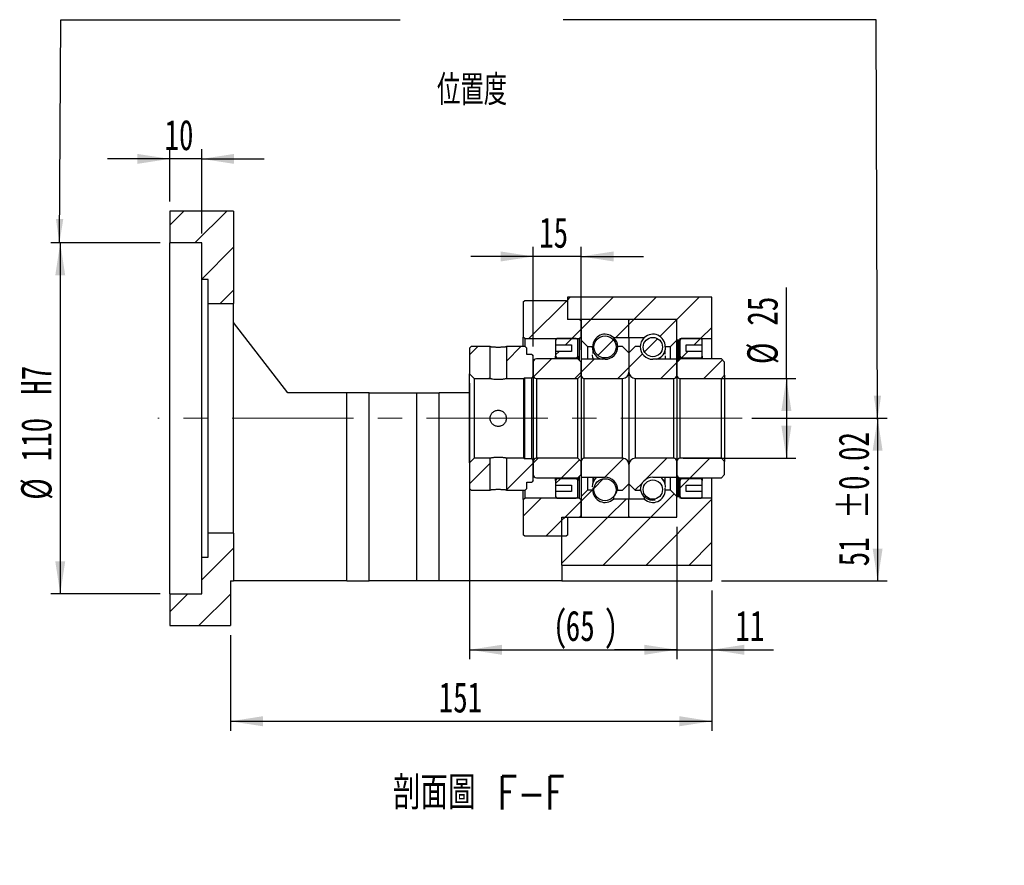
# Model space of a CAD drawing. Header units: millimetres. Extents: x 26 to 284, y 9 to 193.
# Tile 4 of 5: x 181 to 284, y 9 to 97. Entities that reach past the tile are written whole.
import ezdxf

# ---------------------------------------------------------------- set-up
doc = ezdxf.new("R2010")
doc.units = ezdxf.units.MM
doc.linetypes.add('CENTERX2', pattern=[20.32, 12.7, -2.54, 2.54, -2.54])
doc.layers.add('圖層0', color=7, linetype='Continuous')
doc.styles.add('SLDTEXTSTYLE0', font='TXT', dxfattribs={"width": 0.7})
doc.styles.add('SLDTEXTSTYLE1', font='TXT', dxfattribs={"width": 0.7, "bigfont": 'bigfont'})
doc.styles.add('SLDTEXTSTYLE4', font='TXT', dxfattribs={"width": 0.75, "bigfont": 'bigfont'})
doc.dimstyles.new('SLDDIMSTYLE3', dxfattribs={"dimtxt": 3.389974, "dimasz": 2.5, "dimexe": 0, "dimexo": 0.0625, "dimgap": 0.847493, "dimtad": 1, "dimlfac": 3, "dimrnd": 1e-09, "dimzin": 12, "dimdsep": 46, "dimtxsty": 'SLDTEXTSTYLE0', "dimsah": 1, "dimcen": 0.09, "dimadec": 0, "dimazin": 3, "dimtfac": 1, "dimtofl": 0, "dimtmove": 0, "dimatfit": 3, "dimfxl": 1, "dimfrac": 2, "dimtolj": 1, "dimtzin": 12, "dimarcsym": 0})
doc.dimstyles.new('SLDDIMSTYLE6', dxfattribs={"dimtxt": 3.389974, "dimasz": 2.5, "dimexe": 0, "dimexo": 0.0625, "dimgap": 0.847493, "dimtad": 1, "dimlfac": 3, "dimrnd": 1e-09, "dimzin": 12, "dimdsep": 46, "dimtxsty": 'SLDTEXTSTYLE0', "dimsah": 1, "dimcen": 0.09, "dimadec": 0, "dimazin": 3, "dimtfac": 1, "dimtmove": 0, "dimatfit": 0, "dimfxl": 1, "dimfrac": 2, "dimtolj": 1, "dimtzin": 12, "dimarcsym": 0})
doc.dimstyles.new('SLDDIMSTYLE7', dxfattribs={"dimtxt": 3.389974, "dimasz": 2.5, "dimexe": 0, "dimexo": 0.0625, "dimgap": 0.847493, "dimtad": 1, "dimlfac": 3, "dimrnd": 1e-09, "dimzin": 12, "dimdsep": 46, "dimtxsty": 'SLDTEXTSTYLE0', "dimsah": 1, "dimcen": 0.09, "dimadec": 0, "dimazin": 3, "dimtfac": 1, "dimtofl": 0, "dimtmove": 0, "dimatfit": 3, "dimfxl": 1, "dimfrac": 2, "dimtolj": 1, "dimarcsym": 0})
doc.dimstyles.new('SLDDIMSTYLE8', dxfattribs={"dimtxt": 3.389974, "dimasz": 2.5, "dimexe": 0, "dimexo": 0.0625, "dimgap": 0.847493, "dimtad": 1, "dimlfac": 3, "dimrnd": 1e-09, "dimzin": 12, "dimdsep": 46, "dimtxsty": 'SLDTEXTSTYLE0', "dimsah": 1, "dimcen": 0.09, "dimadec": 0, "dimazin": 3, "dimtol": 1, "dimtp": 0.02, "dimtm": 0.02, "dimtfac": 1, "dimtofl": 0, "dimtmove": 0, "dimatfit": 3, "dimfxl": 1, "dimfrac": 2, "dimtolj": 1, "dimarcsym": 0})

# ---------------------------------------------------------------- blocks, each defined once
blk = doc.blocks.new('_D_12')
at = {"layer": '圖層0', "color": 7}
for p, q in [((197.04, 78.29), (197.04, 83.74)), ((200.38, 74.95), (200.38, 83.74)), ((197.04, 82.74), (190.52, 82.74)), ((200.38, 82.74), (197.04, 82.74)), ((200.38, 82.74), (206.9, 82.74))]:
    blk.add_line(p, q, dxfattribs=at)
for points in [[(197.04, 82.74), (193.65, 83.26), (193.65, 82.22)], [(200.38, 82.74), (203.77, 82.22), (203.77, 83.26)]]:
    blk.add_solid(points, dxfattribs=at)
at = {"layer": '圖層0', "color": 7, "insert": (196.49, 86.83), "char_height": 3.175, "attachment_point": 1, "style": 'SLDTEXTSTYLE0'}
blk.add_mtext('10', dxfattribs=at)
blk = doc.blocks.new('_D_13')
at = {"layer": '圖層0', "color": 7}
for p, q in [((196.04, 73.95), (184.59, 73.95)), ((185.59, 73.95), (185.59, 37.29)), ((196.04, 37.29), (184.59, 37.29))]:
    blk.add_line(p, q, dxfattribs=at)
for points in [[(185.59, 73.95), (185.07, 70.56), (186.11, 70.56)], [(185.59, 37.29), (186.11, 40.68), (185.07, 40.68)]]:
    blk.add_solid(points, dxfattribs=at)
at = {"layer": '圖層0', "color": 7, "char_height": 3.175, "attachment_point": 1, "rotation": 90, "style": 'SLDTEXTSTYLE0'}
for s, insert in [('H7', (181.5, 58.09)), ('110', (181.5, 51.13)), ('%%c', (181.5, 47.11))]:
    blk.add_mtext(s, dxfattribs=dict(at, insert=insert))
blk = doc.blocks.new('_D_14')
at = {"layer": '圖層0', "color": 7}
for p, q in [((253.71, 37.62), (253.71, 22.95)), ((203.38, 32.95), (203.38, 22.95)), ((203.38, 23.95), (253.71, 23.95))]:
    blk.add_line(p, q, dxfattribs=at)
for points in [[(203.38, 23.95), (206.77, 23.43), (206.77, 24.48)], [(253.71, 23.95), (250.32, 24.48), (250.32, 23.43)]]:
    blk.add_solid(points, dxfattribs=at)
at = {"layer": '圖層0', "color": 7, "insert": (225.16, 28.05), "char_height": 3.175, "attachment_point": 1, "style": 'SLDTEXTSTYLE0'}
blk.add_mtext('151', dxfattribs=at)
blk = doc.blocks.new('_D_15')
at = {"layer": '圖層0', "color": 7}
for p, q in [((228.38, 59.29), (228.38, 30.43)), ((250.04, 44.29), (250.04, 30.43)), ((228.38, 31.43), (250.04, 31.43))]:
    blk.add_line(p, q, dxfattribs=at)
for points in [[(228.38, 31.43), (231.77, 30.9), (231.77, 31.95)], [(250.04, 31.43), (246.65, 31.95), (246.65, 30.9)]]:
    blk.add_solid(points, dxfattribs=at)
at = {"layer": '圖層0', "color": 7, "attachment_point": 1, "style": 'SLDTEXTSTYLE0'}
for s, insert, char_height in [('(', (237.11, 35.52), 3.17), ('65', (238.44, 35.52), 3.175), (')', (242.41, 35.52), 3.17)]:
    blk.add_mtext(s, dxfattribs=dict(at, insert=insert, char_height=char_height))
blk = doc.blocks.new('_D_16')
at = {"layer": '圖層0', "color": 7}
for p, q in [((250.04, 44.29), (250.04, 30.43)), ((253.71, 37.62), (253.71, 30.43)), ((250.04, 31.43), (243.52, 31.43)), ((250.04, 31.43), (253.71, 31.43)), ((253.71, 31.43), (260.14, 31.43))]:
    blk.add_line(p, q, dxfattribs=at)
for points in [[(250.04, 31.43), (246.65, 31.95), (246.65, 30.9)], [(253.71, 31.43), (257.1, 30.9), (257.1, 31.95)]]:
    blk.add_solid(points, dxfattribs=at)
at = {"layer": '圖層0', "color": 7, "insert": (256.17, 35.52), "char_height": 3.175, "attachment_point": 1, "style": 'SLDTEXTSTYLE0'}
blk.add_mtext('11', dxfattribs=at)
blk = doc.blocks.new('_D_17')
at = {"layer": '圖層0', "color": 7}
for p, q in [((261.5, 59.79), (261.5, 69.29)), ((250.71, 59.79), (262.5, 59.79)), ((261.5, 59.79), (261.5, 51.45)), ((250.71, 51.45), (262.5, 51.45))]:
    blk.add_line(p, q, dxfattribs=at)
for points in [[(261.5, 59.79), (260.98, 56.4), (262.03, 56.4)], [(261.5, 51.45), (262.03, 54.84), (260.98, 54.84)]]:
    blk.add_solid(points, dxfattribs=at)
at = {"layer": '圖層0', "color": 7, "char_height": 3.175, "attachment_point": 1, "rotation": 90, "style": 'SLDTEXTSTYLE0'}
for s, insert in [('25', (257.41, 65.31)), ('%%c', (257.41, 61.29))]:
    blk.add_mtext(s, dxfattribs=dict(at, insert=insert))
blk = doc.blocks.new('_D_18')
at = {"layer": '圖層0', "color": 7}
for p, q in [((257.89, 55.62), (272.04, 55.62)), ((271.04, 55.62), (271.04, 38.62)), ((254.71, 38.62), (272.04, 38.62))]:
    blk.add_line(p, q, dxfattribs=at)
for points in [[(271.04, 55.62), (270.52, 52.23), (271.56, 52.23)], [(271.04, 38.62), (271.56, 42.01), (270.52, 42.01)]]:
    blk.add_solid(points, dxfattribs=at)
at = {"layer": '圖層0', "color": 7, "char_height": 3.175, "attachment_point": 1, "rotation": 90, "style": 'SLDTEXTSTYLE0'}
for s, insert in [('±0.02', (266.95, 45.11)), ('51', (266.95, 40.15))]:
    blk.add_mtext(s, dxfattribs=dict(at, insert=insert))
blk = doc.blocks.new('_D_19')
at = {"layer": '圖層0', "color": 7}
for p, q in [((235.04, 63.12), (235.04, 73.54)), ((240.04, 62.79), (240.04, 73.54)), ((235.04, 72.54), (228.52, 72.54)), ((240.04, 72.54), (235.04, 72.54)), ((240.04, 72.54), (246.56, 72.54))]:
    blk.add_line(p, q, dxfattribs=at)
for points in [[(235.04, 72.54), (231.65, 73.06), (231.65, 72.02)], [(240.04, 72.54), (243.43, 72.02), (243.43, 73.06)]]:
    blk.add_solid(points, dxfattribs=at)
at = {"layer": '圖層0', "color": 7, "insert": (235.66, 76.63), "char_height": 3.175, "attachment_point": 1, "style": 'SLDTEXTSTYLE0'}
blk.add_mtext('15', dxfattribs=at)

msp = doc.modelspace()

# ---------------------------------------------------------------- hatches: boundary and pattern name
at = {"layer": '圖層0', "linetype": 'Continuous', "lineweight": 18}
h = msp.add_hatch(dxfattribs=at)
h.set_pattern_fill('ANSI31', color=256, style=0)
h.paths.add_polyline_path([(203.7092, 67.6204), (203.7092, 77.2871), (197.0425, 77.2871), (197.0425, 73.9537), (200.3759, 73.9537), (200.3759, 70.1204), (201.0425, 70.1204), (201.0425, 67.6204)], flags=0)
h = msp.add_hatch(dxfattribs=at)
h.set_pattern_fill('ANSI31', color=256, style=0)
h.paths.add_polyline_path([(234.1592, 67.9537), (233.9925, 67.7871), (233.9925, 64.1204), (234.1592, 63.9537), (239.8759, 63.9537), (240.0425, 64.1204), (240.0425, 65.7871), (239.8759, 65.9537), (238.6592, 65.9537), (238.6592, 67.7871), (238.4925, 67.9537)], flags=0)
h = msp.add_hatch(dxfattribs=at)
h.set_pattern_fill('ANSI31', color=256, style=0)
h.paths.add_polyline_path([(250.3759, 63.9537), (253.7092, 63.9537), (253.7092, 68.2871), (238.6092, 68.2871), (238.6092, 65.9537), (250.0425, 65.9537), (250.0425, 63.8537), (250.1092, 63.7871), (250.3092, 63.7871), (250.3759, 63.8537)], flags=0)
h = msp.add_hatch(dxfattribs=at)
h.set_pattern_fill('ANSI31', color=256, style=0)
edge = h.paths.add_edge_path(flags=0)
edge.add_line((244.9425, 65.9537), (240.1425, 65.9537))
edge.add_arc((240.1425, 65.8537), 0.1, 90, 180)
edge.add_line((240.0425, 65.8537), (240.0425, 63.7871))
edge.add_line((240.0425, 63.7871), (240.7092, 63.1204))
edge.add_line((240.7092, 63.1204), (241.2509, 63.1204))
edge.add_arc((242.5425, 63.1204), 1.2917, 47.348118, 180, ccw=False)
edge.add_line((243.4177, 64.0704), (245.0425, 64.0704))
edge.add_line((245.0425, 64.0704), (245.0425, 65.8537))
edge.add_arc((244.9425, 65.8537), 0.1, 0, 90)
h = msp.add_hatch(dxfattribs=at)
h.set_pattern_fill('ANSI31', color=256, style=0)
edge = h.paths.add_edge_path(flags=0)
edge.add_line((250.0425, 63.7871), (250.0425, 65.8537))
edge.add_arc((249.9425, 65.8537), 0.1, 0, 90)
edge.add_line((249.9425, 65.9537), (245.1425, 65.9537))
edge.add_arc((245.1425, 65.8537), 0.1, 90, 180)
edge.add_line((245.0425, 65.8537), (245.0425, 64.0704))
edge.add_line((245.0425, 64.0704), (246.6674, 64.0704))
edge.add_arc((247.5425, 63.1204), 1.2917, 0, 132.651882, ccw=False)
edge.add_line((248.8342, 63.1204), (249.3759, 63.1204))
edge.add_line((249.3759, 63.1204), (250.0425, 63.7871))
h = msp.add_hatch(dxfattribs=at)
h.set_pattern_fill('ANSI31', color=256, style=0)
edge = h.paths.add_edge_path(flags=0)
edge.add_line((239.0425, 63.2871), (239.0425, 62.6204))
edge.add_line((239.0425, 62.6204), (237.3759, 62.6204))
edge.add_line((237.3759, 62.6204), (237.3759, 62.1204))
edge.add_arc((237.5425, 62.1204), 0.1667, 180, 270)
edge.add_line((237.5425, 61.9537), (239.5425, 61.9537))
edge.add_arc((239.5425, 62.1204), 0.1667, 270, 360)
edge.add_line((239.7092, 62.1204), (239.7092, 63.7871))
edge.add_arc((239.5425, 63.7871), 0.1667, 0, 90)
edge.add_line((239.5425, 63.9537), (237.5425, 63.9537))
edge.add_arc((237.5425, 63.7871), 0.1667, 90, 180)
edge.add_line((237.3759, 63.7871), (237.3759, 63.2871))
edge.add_line((237.3759, 63.2871), (239.0425, 63.2871))
h = msp.add_hatch(dxfattribs=at)
h.set_pattern_fill('ANSI31', color=256, style=0)
edge = h.paths.add_edge_path(flags=0)
edge.add_arc((242.5425, 63.0904), 1.1528, 0, 360)
h = msp.add_hatch(dxfattribs=at)
h.set_pattern_fill('ANSI31', color=256, style=0)
edge = h.paths.add_edge_path(flags=0)
edge.add_arc((247.5425, 63.0695), 1.0085, 0, 360)
h = msp.add_hatch(dxfattribs=at)
h.set_pattern_fill('ANSI31', color=256, style=0)
edge = h.paths.add_edge_path(flags=0)
edge.add_line((252.7092, 62.1204), (252.7092, 62.6204))
edge.add_line((252.7092, 62.6204), (251.0425, 62.6204))
edge.add_line((251.0425, 62.6204), (251.0425, 63.2871))
edge.add_line((251.0425, 63.2871), (252.7092, 63.2871))
edge.add_line((252.7092, 63.2871), (252.7092, 63.7871))
edge.add_arc((252.5425, 63.7871), 0.1667, 0, 90)
edge.add_line((252.5425, 63.9537), (250.5425, 63.9537))
edge.add_arc((250.5425, 63.7871), 0.1667, 90, 180)
edge.add_line((250.3759, 63.7871), (250.3759, 62.1204))
edge.add_arc((250.5425, 62.1204), 0.1667, 180, 270)
edge.add_line((250.5425, 61.9537), (252.5425, 61.9537))
edge.add_arc((252.5425, 62.1204), 0.1667, 270, 360)
h = msp.add_hatch(dxfattribs=at)
h.set_pattern_fill('ANSI31', color=256, style=0)
h.paths.add_polyline_path([(228.5425, 63.1204), (228.3759, 62.9537), (228.3759, 60.2871), (228.8759, 59.7871), (230.5259, 59.7871), (230.5259, 63.1204)], flags=0)
h = msp.add_hatch(dxfattribs=at)
h.set_pattern_fill('ANSI31', color=256, style=0)
h.paths.add_polyline_path([(235.0425, 62.1204), (234.8759, 62.2871), (234.3759, 62.2871), (234.3759, 62.9537), (234.2092, 63.1204), (232.2259, 63.1204), (232.2259, 59.7871), (234.0425, 59.7871), (234.1259, 59.8704), (234.8759, 59.8704), (235.0425, 60.0371)], flags=0)
h = msp.add_hatch(dxfattribs=at)
h.set_pattern_fill('ANSI31', color=256, style=0)
edge = h.paths.add_edge_path(flags=0)
edge.add_line((245.0425, 60.4537), (245.0425, 62.4537))
edge.add_line((245.0425, 62.4537), (244.3759, 63.1204))
edge.add_line((244.3759, 63.1204), (243.8759, 63.1204))
edge.add_arc((242.5425, 63.1204), 1.3333, 270, 360, ccw=False)
edge.add_line((242.5425, 61.7871), (240.0425, 61.7871))
edge.add_line((240.0425, 61.7871), (240.0425, 60.1204))
edge.add_arc((240.3759, 60.1204), 0.3333, 180, 270)
edge.add_line((240.3759, 59.7871), (244.3759, 59.7871))
edge.add_arc((244.3759, 60.4537), 0.6667, 270, 360)
h = msp.add_hatch(dxfattribs=at)
h.set_pattern_fill('ANSI31', color=256, style=0)
edge = h.paths.add_edge_path(flags=0)
edge.add_line((246.2092, 63.1204), (245.7092, 63.1204))
edge.add_line((245.7092, 63.1204), (245.0425, 62.4537))
edge.add_line((245.0425, 62.4537), (245.0425, 60.4537))
edge.add_arc((245.7092, 60.4537), 0.6667, 180, 270)
edge.add_line((245.7092, 59.7871), (249.7092, 59.7871))
edge.add_arc((249.7092, 60.1204), 0.3333, 270, 360)
edge.add_line((250.0425, 60.1204), (250.0425, 61.7871))
edge.add_line((250.0425, 61.7871), (247.5425, 61.7871))
edge.add_arc((247.5425, 63.1204), 1.3333, 180, 270, ccw=False)
h = msp.add_hatch(dxfattribs=at)
h.set_pattern_fill('ANSI31', color=256, style=0)
edge = h.paths.add_edge_path(flags=0)
edge.add_line((239.7092, 59.7871), (240.0425, 60.1204))
edge.add_line((240.0425, 60.1204), (240.0425, 61.5037))
edge.add_line((240.0425, 61.5037), (239.7092, 61.8371))
edge.add_line((239.7092, 61.8371), (235.3759, 61.8371))
edge.add_arc((235.3759, 61.5037), 0.3333, 90, 180)
edge.add_line((235.0425, 61.5037), (235.0425, 60.1204))
edge.add_arc((235.3759, 60.1204), 0.3333, 180, 270)
edge.add_line((235.3759, 59.7871), (239.7092, 59.7871))
h = msp.add_hatch(dxfattribs=at)
h.set_pattern_fill('ANSI31', color=256, style=0)
edge = h.paths.add_edge_path(flags=0)
edge.add_line((254.7092, 59.7871), (255.0425, 60.1204))
edge.add_line((255.0425, 60.1204), (255.0425, 61.5037))
edge.add_line((255.0425, 61.5037), (254.7092, 61.8371))
edge.add_line((254.7092, 61.8371), (250.3759, 61.8371))
edge.add_arc((250.3759, 61.5037), 0.3333, 90, 180)
edge.add_line((250.0425, 61.5037), (250.0425, 60.1204))
edge.add_arc((250.3759, 60.1204), 0.3333, 180, 270)
edge.add_line((250.3759, 59.7871), (254.7092, 59.7871))
h = msp.add_hatch(dxfattribs=at)
h.set_pattern_fill('ANSI31', color=256, style=0)
h.paths.add_polyline_path([(228.3759, 48.2871), (228.5425, 48.1204), (230.5259, 48.1204), (230.5259, 51.4537), (228.8759, 51.4537), (228.3759, 50.9537)], flags=0)
h = msp.add_hatch(dxfattribs=at)
h.set_pattern_fill('ANSI31', color=256, style=0)
h.paths.add_polyline_path([(234.2092, 48.1204), (234.3759, 48.2871), (234.3759, 48.9537), (234.8759, 48.9537), (235.0425, 49.1204), (235.0425, 51.2037), (234.8759, 51.3704), (234.1259, 51.3704), (234.0425, 51.4537), (232.2259, 51.4537), (232.2259, 48.1204)], flags=0)
h = msp.add_hatch(dxfattribs=at)
h.set_pattern_fill('ANSI31', color=256, style=0)
edge = h.paths.add_edge_path(flags=0)
edge.add_line((240.0425, 51.1204), (239.7092, 51.4537))
edge.add_line((239.7092, 51.4537), (235.3759, 51.4537))
edge.add_arc((235.3759, 51.1204), 0.3333, 90, 180)
edge.add_line((235.0425, 51.1204), (235.0425, 49.7371))
edge.add_arc((235.3759, 49.7371), 0.3333, 180, 270)
edge.add_line((235.3759, 49.4037), (239.7092, 49.4037))
edge.add_line((239.7092, 49.4037), (240.0425, 49.7371))
edge.add_line((240.0425, 49.7371), (240.0425, 51.1204))
h = msp.add_hatch(dxfattribs=at)
h.set_pattern_fill('ANSI31', color=256, style=0)
edge = h.paths.add_edge_path(flags=0)
edge.add_line((243.8759, 48.1204), (244.3759, 48.1204))
edge.add_line((244.3759, 48.1204), (245.0425, 48.7871))
edge.add_line((245.0425, 48.7871), (245.0425, 50.7871))
edge.add_arc((244.3759, 50.7871), 0.6667, 360, 450)
edge.add_line((244.3759, 51.4537), (240.3759, 51.4537))
edge.add_arc((240.3759, 51.1204), 0.3333, 90, 180)
edge.add_line((240.0425, 51.1204), (240.0425, 49.4537))
edge.add_line((240.0425, 49.4537), (242.5425, 49.4537))
edge.add_arc((242.5425, 48.1204), 1.3333, 0, 90, ccw=False)
h = msp.add_hatch(dxfattribs=at)
h.set_pattern_fill('ANSI31', color=256, style=0)
edge = h.paths.add_edge_path(flags=0)
edge.add_line((245.0425, 50.7871), (245.0425, 48.7871))
edge.add_line((245.0425, 48.7871), (245.7092, 48.1204))
edge.add_line((245.7092, 48.1204), (246.2092, 48.1204))
edge.add_arc((247.5425, 48.1204), 1.3333, 90, 180, ccw=False)
edge.add_line((247.5425, 49.4537), (250.0425, 49.4537))
edge.add_line((250.0425, 49.4537), (250.0425, 51.1204))
edge.add_arc((249.7092, 51.1204), 0.3333, 0, 90)
edge.add_line((249.7092, 51.4537), (245.7092, 51.4537))
edge.add_arc((245.7092, 50.7871), 0.6667, 90, 180)
h = msp.add_hatch(dxfattribs=at)
h.set_pattern_fill('ANSI31', color=256, style=0)
edge = h.paths.add_edge_path(flags=0)
edge.add_line((255.0425, 51.1204), (254.7092, 51.4537))
edge.add_line((254.7092, 51.4537), (250.3759, 51.4537))
edge.add_arc((250.3759, 51.1204), 0.3333, 90, 180)
edge.add_line((250.0425, 51.1204), (250.0425, 49.7371))
edge.add_arc((250.3759, 49.7371), 0.3333, 180, 270)
edge.add_line((250.3759, 49.4037), (254.7092, 49.4037))
edge.add_line((254.7092, 49.4037), (255.0425, 49.7371))
edge.add_line((255.0425, 49.7371), (255.0425, 51.1204))
h = msp.add_hatch(dxfattribs=at)
h.set_pattern_fill('ANSI31', color=256, style=0)
edge = h.paths.add_edge_path(flags=0)
edge.add_line((237.3759, 49.1204), (237.3759, 48.6204))
edge.add_line((237.3759, 48.6204), (239.0425, 48.6204))
edge.add_line((239.0425, 48.6204), (239.0425, 47.9537))
edge.add_line((239.0425, 47.9537), (237.3759, 47.9537))
edge.add_line((237.3759, 47.9537), (237.3759, 47.4537))
edge.add_arc((237.5425, 47.4537), 0.1667, 180, 270)
edge.add_line((237.5425, 47.2871), (239.5425, 47.2871))
edge.add_arc((239.5425, 47.4537), 0.1667, 270, 360)
edge.add_line((239.7092, 47.4537), (239.7092, 49.1204))
edge.add_arc((239.5425, 49.1204), 0.1667, 0, 90)
edge.add_line((239.5425, 49.2871), (237.5425, 49.2871))
edge.add_arc((237.5425, 49.1204), 0.1667, 90, 180)
h = msp.add_hatch(dxfattribs=at)
h.set_pattern_fill('ANSI31', color=256, style=0)
edge = h.paths.add_edge_path(flags=0)
edge.add_arc((242.5425, 48.1504), 1.1528, 0, 360)
h = msp.add_hatch(dxfattribs=at)
h.set_pattern_fill('ANSI31', color=256, style=0)
edge = h.paths.add_edge_path(flags=0)
edge.add_arc((247.5425, 48.1713), 1.0085, 0, 360)
h = msp.add_hatch(dxfattribs=at)
h.set_pattern_fill('ANSI31', color=256, style=0)
edge = h.paths.add_edge_path(flags=0)
edge.add_line((251.0425, 47.9537), (251.0425, 48.6204))
edge.add_line((251.0425, 48.6204), (252.7092, 48.6204))
edge.add_line((252.7092, 48.6204), (252.7092, 49.1204))
edge.add_arc((252.5425, 49.1204), 0.1667, 0, 90)
edge.add_line((252.5425, 49.2871), (250.5425, 49.2871))
edge.add_arc((250.5425, 49.1204), 0.1667, 90, 180)
edge.add_line((250.3759, 49.1204), (250.3759, 47.4537))
edge.add_arc((250.5425, 47.4537), 0.1667, 180, 270)
edge.add_line((250.5425, 47.2871), (252.5425, 47.2871))
edge.add_arc((252.5425, 47.4537), 0.1667, 270, 360)
edge.add_line((252.7092, 47.4537), (252.7092, 47.9537))
edge.add_line((252.7092, 47.9537), (251.0425, 47.9537))
h = msp.add_hatch(dxfattribs=at)
h.set_pattern_fill('ANSI31', color=256, style=0)
h.paths.add_polyline_path([(238.0425, 45.2871), (238.0425, 40.2871), (253.7092, 40.2871), (253.7092, 47.2871), (250.3759, 47.2871), (250.3759, 47.3871), (250.3092, 47.4537), (250.1092, 47.4537), (250.0425, 47.3871), (250.0425, 45.2871)], flags=0)
h = msp.add_hatch(dxfattribs=at)
h.set_pattern_fill('ANSI31', color=256, style=0)
edge = h.paths.add_edge_path(flags=0)
edge.add_line((240.0425, 47.4537), (240.0425, 45.3871))
edge.add_arc((240.1425, 45.3871), 0.1, 180, 270)
edge.add_line((240.1425, 45.2871), (244.9425, 45.2871))
edge.add_arc((244.9425, 45.3871), 0.1, 270, 360)
edge.add_line((245.0425, 45.3871), (245.0425, 47.1704))
edge.add_line((245.0425, 47.1704), (243.4177, 47.1704))
edge.add_arc((242.5425, 48.1204), 1.2917, 180, 312.651882, ccw=False)
edge.add_line((241.2509, 48.1204), (240.7092, 48.1204))
edge.add_line((240.7092, 48.1204), (240.0425, 47.4537))
h = msp.add_hatch(dxfattribs=at)
h.set_pattern_fill('ANSI31', color=256, style=0)
edge = h.paths.add_edge_path(flags=0)
edge.add_line((245.1425, 45.2871), (249.9425, 45.2871))
edge.add_arc((249.9425, 45.3871), 0.1, 270, 360)
edge.add_line((250.0425, 45.3871), (250.0425, 47.4537))
edge.add_line((250.0425, 47.4537), (249.3759, 48.1204))
edge.add_line((249.3759, 48.1204), (248.8342, 48.1204))
edge.add_arc((247.5425, 48.1204), 1.2917, 227.348118, 360, ccw=False)
edge.add_line((246.6674, 47.1704), (245.0425, 47.1704))
edge.add_line((245.0425, 47.1704), (245.0425, 45.3871))
edge.add_arc((245.1425, 45.3871), 0.1, 180, 270)
h = msp.add_hatch(dxfattribs=at)
h.set_pattern_fill('ANSI31', color=256, style=0)
h.paths.add_polyline_path([(234.1592, 47.2871), (233.9925, 47.1204), (233.9925, 43.4537), (234.1592, 43.2871), (238.4925, 43.2871), (238.6592, 43.4537), (238.6592, 45.2871), (239.8759, 45.2871), (240.0425, 45.4537), (240.0425, 47.1204), (239.8759, 47.2871)], flags=0)
h = msp.add_hatch(dxfattribs=at)
h.set_pattern_fill('ANSI31', color=256, style=0)
h.paths.add_polyline_path([(203.7092, 38.6204), (203.7092, 43.6204), (201.0425, 43.6204), (201.0425, 41.1204), (200.3759, 41.1204), (200.3759, 37.2871), (197.0425, 37.2871), (197.0425, 33.9537), (203.3759, 33.9537), (203.3759, 38.6204)], flags=0)

# ---------------------------------------------------------------- linework, layer by layer
at = {"color": 7, "linetype": 'Continuous', "lineweight": 25}
for p, q in [((197.0425, 77.2871), (197.0425, 73.9537)), ((203.7092, 77.2871), (197.0425, 77.2871)), ((203.7092, 77.2871), (203.7092, 67.6204)), ((200.3759, 73.9537), (197.0425, 73.9537)), ((197.0425, 37.2871), (197.0425, 73.9537)), ((200.3759, 70.1204), (200.3759, 73.9537)), ((201.0425, 70.1204), (200.3759, 70.1204)), ((200.3759, 41.1204), (200.3759, 70.1204)), ((201.0425, 67.6204), (201.0425, 70.1204)), ((233.9925, 67.7871), (234.1592, 67.9537)), ((234.1592, 67.9537), (238.4925, 67.9537)), ((238.4925, 67.9537), (238.6592, 67.7871)), ((238.6092, 68.2871), (238.6092, 65.9537)), ((253.7092, 68.2871), (238.6092, 68.2871)), ((253.7092, 63.9537), (253.7092, 68.2871)), ((201.0425, 67.6204), (203.7092, 67.6204)), ((201.0425, 43.6204), (201.0425, 67.6204)), ((203.7092, 43.6204), (203.7092, 67.6204)), ((233.9925, 67.7871), (233.9925, 64.1204)), ((238.6592, 65.9537), (238.6592, 67.7871)), ((250.0425, 65.9537), (238.6092, 65.9537)), ((239.8759, 65.9537), (238.6592, 65.9537)), ((239.8759, 65.9537), (240.0425, 65.7871)), ((244.9425, 65.9537), (240.1425, 65.9537)), ((249.9425, 65.9537), (245.1425, 65.9537)), ((250.0425, 63.8537), (250.0425, 65.9537)), ((209.3759, 58.2871), (203.7092, 65.6204)), ((240.0425, 65.8537), (240.0425, 63.7871)), ((240.0425, 64.1204), (240.0425, 65.7871)), ((245.0425, 64.0704), (245.0425, 65.8537)), ((250.0425, 63.7871), (250.0425, 65.8537)), ((234.1592, 63.9537), (233.9925, 64.1204)), ((233.9925, 63.1204), (233.9925, 64.1204)), ((234.1592, 63.9537), (239.8759, 63.9537)), ((234.1592, 63.9537), (234.1592, 63.1204)), ((239.5425, 63.9537), (237.5425, 63.9537)), ((240.0425, 64.1204), (239.8759, 63.9537)), ((239.8759, 61.6704), (239.8759, 63.9537)), ((243.4177, 64.0704), (245.0425, 64.0704)), ((243.4177, 64.0704), (243.4177, 64.0607)), ((245.0425, 64.0704), (245.0425, 62.4537)), ((245.0425, 64.0704), (246.6674, 64.0704)), ((246.6674, 64.0466), (246.6674, 64.0704)), ((250.1092, 63.7871), (250.0425, 63.8537)), ((250.3759, 63.8537), (250.3092, 63.7871)), ((250.3759, 63.9537), (250.3759, 63.8537)), ((250.3759, 63.9537), (253.7092, 63.9537)), ((250.3759, 63.8537), (250.3759, 63.7871)), ((252.5425, 63.9537), (250.5425, 63.9537)), ((253.7092, 61.8371), (253.7092, 63.9537)), ((228.3759, 62.9537), (228.5425, 63.1204)), ((228.3759, 62.9537), (228.3759, 60.2871)), ((230.5259, 63.1204), (228.5425, 63.1204)), ((230.5259, 59.7871), (230.5259, 63.1204)), ((232.2259, 63.1204), (232.2259, 59.7871)), ((234.2092, 63.1204), (232.2259, 63.1204)), ((234.2092, 63.1204), (234.3759, 62.9537)), ((234.3759, 62.2871), (234.3759, 62.9537)), ((237.3759, 63.7871), (237.3759, 63.2871)), ((237.3759, 63.2871), (239.0425, 63.2871)), ((237.3759, 63.2871), (237.3759, 62.6204)), ((239.0425, 63.2871), (239.0425, 62.6204)), ((239.7092, 62.1204), (239.7092, 63.7871)), ((240.0425, 63.7871), (240.7092, 63.1204)), ((240.0425, 63.7871), (240.0425, 61.7871)), ((240.7092, 63.1204), (241.2509, 63.1204)), ((240.7092, 63.1204), (240.7092, 61.7871)), ((241.2509, 63.1204), (241.2509, 63.1127)), ((244.3759, 63.1204), (243.8759, 63.1204)), ((245.0425, 62.4537), (244.3759, 63.1204)), ((245.7092, 63.1204), (245.0425, 62.4537)), ((246.2092, 63.1204), (245.7092, 63.1204)), ((248.8342, 63.1204), (249.3759, 63.1204)), ((248.8342, 63.1007), (248.8342, 63.1204)), ((249.3759, 63.1204), (250.0425, 63.7871)), ((249.3759, 61.7871), (249.3759, 63.1204)), ((250.0425, 61.7871), (250.0425, 63.7871)), ((250.3092, 63.7871), (250.1092, 63.7871)), ((250.1092, 63.7871), (250.1092, 61.7037)), ((250.3092, 61.8303), (250.3092, 63.7871)), ((250.3759, 63.7871), (250.3759, 62.1204)), ((251.0425, 63.2871), (252.7092, 63.2871)), ((251.0425, 62.6204), (251.0425, 63.2871)), ((252.7092, 63.2871), (252.7092, 63.7871)), ((252.7092, 62.6204), (252.7092, 63.2871)), ((234.8759, 62.2871), (234.3759, 62.2871)), ((234.8759, 62.2871), (235.0425, 62.1204)), ((235.0425, 60.0371), (235.0425, 62.1204)), ((239.7092, 61.8371), (235.3759, 61.8371)), ((237.3759, 62.6204), (237.3759, 62.1204)), ((239.0425, 62.6204), (237.3759, 62.6204)), ((237.3759, 61.8371), (237.3759, 62.1204)), ((237.5425, 61.9537), (239.5425, 61.9537)), ((239.7092, 62.1204), (239.7092, 61.8371)), ((239.7092, 61.8371), (240.0425, 61.5037)), ((240.0425, 61.7871), (240.0425, 60.1204)), ((242.5425, 61.7871), (240.0425, 61.7871)), ((241.2509, 62.7597), (241.2509, 62.4123)), ((241.2509, 61.9347), (241.2509, 61.7871)), ((245.0425, 62.4537), (245.0425, 60.4537)), ((250.0425, 61.7871), (247.5425, 61.7871)), ((248.8342, 62.3235), (248.8342, 62.7388)), ((248.8342, 61.7871), (248.8342, 61.838)), ((250.0425, 60.1204), (250.0425, 61.7871)), ((250.3759, 61.8371), (250.3759, 62.1204)), ((254.7092, 61.8371), (250.3759, 61.8371)), ((250.5425, 61.9537), (252.5425, 61.9537)), ((252.7092, 62.6204), (251.0425, 62.6204)), ((252.7092, 62.1204), (252.7092, 62.6204)), ((252.7092, 62.1204), (252.7092, 61.8371)), ((254.7092, 61.8371), (255.0425, 61.5037)), ((235.0425, 61.5037), (235.0425, 60.1204)), ((240.0425, 60.1204), (240.0425, 61.5037)), ((250.0425, 61.5037), (250.0425, 60.1204)), ((255.0425, 60.1204), (255.0425, 61.5037)), ((228.8759, 59.7871), (228.3759, 60.2871)), ((228.3759, 50.9537), (228.3759, 60.2871)), ((228.8759, 59.7871), (228.8759, 51.4537)), ((228.8759, 59.7871), (230.5259, 59.7871)), ((232.2259, 59.7871), (234.0425, 59.7871)), ((234.1259, 59.8704), (234.0425, 59.7871)), ((234.0425, 51.4537), (234.0425, 59.7871)), ((234.1259, 59.8704), (234.8759, 59.8704)), ((234.1259, 59.8704), (234.1259, 51.3704)), ((235.0425, 60.0371), (234.8759, 59.8704)), ((234.8759, 51.3704), (234.8759, 59.8704)), ((235.0425, 60.0371), (235.0425, 51.2037)), ((235.3759, 59.7871), (239.7092, 59.7871)), ((235.3759, 59.7871), (235.3759, 51.4537)), ((240.0425, 60.1204), (239.7092, 59.7871)), ((239.7092, 51.4537), (239.7092, 59.7871)), ((240.0425, 60.1204), (240.0425, 51.1204)), ((240.3759, 59.7871), (244.3759, 59.7871)), ((240.3759, 51.4537), (240.3759, 59.7871)), ((244.3759, 51.4537), (244.3759, 59.7871)), ((245.0425, 60.4537), (245.0425, 50.7871)), ((245.7092, 59.7871), (249.7092, 59.7871)), ((245.7092, 59.7871), (245.7092, 51.4537)), ((249.7092, 59.7871), (249.7092, 51.4537)), ((250.0425, 60.1204), (250.0425, 51.1204)), ((250.3759, 59.7871), (254.7092, 59.7871)), ((250.3759, 59.7871), (250.3759, 51.4537)), ((255.0425, 60.1204), (254.7092, 59.7871)), ((254.7092, 51.4537), (254.7092, 59.7871)), ((255.0425, 60.1204), (255.0425, 51.1204)), ((215.5425, 58.2871), (209.3759, 58.2871)), ((215.5425, 38.6204), (215.5425, 58.2871)), ((217.8759, 58.2871), (215.5425, 58.2871)), ((217.8759, 38.6204), (217.8759, 58.2871)), ((217.8759, 58.2871), (222.8759, 58.2871)), ((222.8759, 38.6204), (222.8759, 58.2871)), ((222.8759, 58.2871), (225.2092, 58.2871)), ((225.2092, 38.6204), (225.2092, 58.2871)), ((228.3759, 58.2871), (225.2092, 58.2871)), ((228.3759, 50.9537), (228.8759, 51.4537)), ((228.3759, 50.9537), (228.3759, 48.2871)), ((230.5259, 51.4537), (228.8759, 51.4537)), ((230.5259, 48.1204), (230.5259, 51.4537)), ((234.0425, 51.4537), (232.2259, 51.4537)), ((232.2259, 51.4537), (232.2259, 48.1204)), ((234.0425, 51.4537), (234.1259, 51.3704)), ((234.8759, 51.3704), (234.1259, 51.3704)), ((234.8759, 51.3704), (235.0425, 51.2037)), ((235.0425, 49.1204), (235.0425, 51.2037)), ((235.0425, 51.1204), (235.0425, 49.7371)), ((239.7092, 51.4537), (235.3759, 51.4537)), ((239.7092, 51.4537), (240.0425, 51.1204)), ((240.0425, 49.7371), (240.0425, 51.1204)), ((240.0425, 51.1204), (240.0425, 49.4537)), ((244.3759, 51.4537), (240.3759, 51.4537)), ((245.0425, 50.7871), (245.0425, 48.7871)), ((249.7092, 51.4537), (245.7092, 51.4537)), ((250.0425, 49.4537), (250.0425, 51.1204)), ((250.0425, 51.1204), (250.0425, 49.7371)), ((254.7092, 51.4537), (250.3759, 51.4537)), ((254.7092, 51.4537), (255.0425, 51.1204)), ((255.0425, 49.7371), (255.0425, 51.1204)), ((240.0425, 49.7371), (239.7092, 49.4037)), ((239.8759, 47.2871), (239.8759, 49.5704)), ((240.0425, 49.4537), (240.0425, 47.4537)), ((240.0425, 49.4537), (242.5425, 49.4537)), ((240.7092, 49.4537), (240.7092, 48.1204)), ((241.2509, 49.4537), (241.2509, 48.7933)), ((247.5425, 49.4537), (250.0425, 49.4537)), ((248.8342, 48.7352), (248.8342, 49.4537)), ((249.3759, 48.1204), (249.3759, 49.4537)), ((250.0425, 47.4537), (250.0425, 49.4537)), ((250.1092, 49.5371), (250.1092, 47.4537)), ((250.3092, 47.4537), (250.3092, 49.4105)), ((255.0425, 49.7371), (254.7092, 49.4037)), ((234.3759, 48.9537), (234.8759, 48.9537)), ((234.3759, 48.2871), (234.3759, 48.9537)), ((235.0425, 49.1204), (234.8759, 48.9537)), ((235.3759, 49.4037), (239.7092, 49.4037)), ((237.3759, 49.1204), (237.3759, 49.4037)), ((237.3759, 49.1204), (237.3759, 48.6204)), ((237.3759, 48.6204), (239.0425, 48.6204)), ((237.3759, 48.6204), (237.3759, 47.9537)), ((239.5425, 49.2871), (237.5425, 49.2871)), ((239.0425, 48.6204), (239.0425, 47.9537)), ((239.7092, 49.4037), (239.7092, 49.1204)), ((239.7092, 47.4537), (239.7092, 49.1204)), ((244.3759, 48.1204), (245.0425, 48.7871)), ((245.0425, 48.7871), (245.0425, 47.1704)), ((245.0425, 48.7871), (245.7092, 48.1204)), ((248.6977, 49.0704), (248.7578, 49.1878)), ((250.3759, 49.1204), (250.3759, 49.4037)), ((250.3759, 49.4037), (254.7092, 49.4037)), ((250.3759, 49.1204), (250.3759, 47.4537)), ((252.5425, 49.2871), (250.5425, 49.2871)), ((251.0425, 48.6204), (252.7092, 48.6204)), ((251.0425, 47.9537), (251.0425, 48.6204)), ((252.7092, 49.4037), (252.7092, 49.1204)), ((252.7092, 48.6204), (252.7092, 49.1204)), ((252.7092, 47.9537), (252.7092, 48.6204)), ((253.7092, 47.2871), (253.7092, 49.4037)), ((228.5425, 48.1204), (228.3759, 48.2871)), ((228.5425, 48.1204), (230.5259, 48.1204)), ((232.2259, 48.1204), (234.2092, 48.1204)), ((233.9925, 47.1204), (233.9925, 48.1204)), ((234.1592, 48.1204), (234.1592, 47.2871)), ((234.3759, 48.2871), (234.2092, 48.1204)), ((237.3759, 47.9537), (237.3759, 47.4537)), ((239.0425, 47.9537), (237.3759, 47.9537)), ((240.7092, 48.1204), (240.0425, 47.4537)), ((240.0425, 47.4537), (240.0425, 45.3871)), ((241.2509, 48.1204), (240.7092, 48.1204)), ((241.2509, 48.3708), (241.2509, 48.1204)), ((243.4177, 47.4), (243.4177, 47.1704)), ((243.8759, 48.1204), (244.3759, 48.1204)), ((245.7092, 48.1204), (246.2092, 48.1204)), ((246.6674, 47.1704), (246.6674, 47.4018)), ((248.8342, 48.1204), (248.8342, 48.3214)), ((249.3759, 48.1204), (248.8342, 48.1204)), ((250.0425, 47.4537), (249.3759, 48.1204)), ((250.0425, 45.3871), (250.0425, 47.4537)), ((250.0425, 47.3871), (250.1092, 47.4537)), ((250.0425, 45.2871), (250.0425, 47.3871)), ((250.1092, 47.4537), (250.3092, 47.4537)), ((250.3092, 47.4537), (250.3759, 47.3871)), ((250.3759, 47.4537), (250.3759, 47.3871)), ((250.3759, 47.3871), (250.3759, 47.2871)), ((252.7092, 47.9537), (251.0425, 47.9537)), ((252.7092, 47.4537), (252.7092, 47.9537)), ((233.9925, 47.1204), (234.1592, 47.2871)), ((233.9925, 47.1204), (233.9925, 43.4537)), ((239.8759, 47.2871), (234.1592, 47.2871)), ((237.5425, 47.2871), (239.5425, 47.2871)), ((239.8759, 47.2871), (240.0425, 47.1204)), ((240.0425, 45.4537), (240.0425, 47.1204)), ((245.0425, 47.1704), (243.4177, 47.1704)), ((245.0425, 45.3871), (245.0425, 47.1704)), ((246.6674, 47.1704), (245.0425, 47.1704)), ((253.7092, 47.2871), (250.3759, 47.2871)), ((250.5425, 47.2871), (252.5425, 47.2871)), ((253.7092, 40.2871), (253.7092, 47.2871)), ((240.0425, 45.4537), (239.8759, 45.2871)), ((238.0425, 45.2871), (250.0425, 45.2871)), ((238.0425, 40.2871), (238.0425, 45.2871)), ((238.6592, 45.2871), (239.8759, 45.2871)), ((238.6592, 43.4537), (238.6592, 45.2871)), ((240.1425, 45.2871), (244.9425, 45.2871)), ((245.1425, 45.2871), (249.9425, 45.2871)), ((201.0425, 41.1204), (201.0425, 43.6204)), ((203.7092, 43.6204), (201.0425, 43.6204)), ((203.7092, 43.6204), (203.7092, 38.6204)), ((234.1592, 43.2871), (233.9925, 43.4537)), ((238.4925, 43.2871), (234.1592, 43.2871)), ((238.6592, 43.4537), (238.4925, 43.2871)), ((200.3759, 37.2871), (200.3759, 41.1204)), ((200.3759, 41.1204), (201.0425, 41.1204)), ((238.0425, 40.2871), (253.7092, 40.2871)), ((238.0425, 40.2871), (238.0425, 38.6204)), ((253.7092, 38.6204), (253.7092, 40.2871)), ((203.3759, 38.6204), (203.3759, 33.9537)), ((203.3759, 38.6204), (203.7092, 38.6204)), ((215.5425, 38.6204), (203.7092, 38.6204)), ((215.5425, 38.6204), (217.8759, 38.6204)), ((222.8759, 38.6204), (217.8759, 38.6204)), ((225.2092, 38.6204), (222.8759, 38.6204)), ((238.0425, 38.6204), (225.2092, 38.6204)), ((238.0425, 38.6204), (253.7092, 38.6204)), ((197.0425, 37.2871), (197.0425, 33.9537)), ((197.0425, 37.2871), (200.3759, 37.2871)), ((197.0425, 33.9537), (203.3759, 33.9537))]:
    msp.add_line(p, q, dxfattribs=at)
at = {"color": 8, "linetype": 'Continuous', "lineweight": 25}
for p, q in [((237.5425, 61.9537), (237.5425, 61.8371)), ((239.5425, 61.8371), (239.5425, 61.9537)), ((250.5425, 61.9537), (250.5425, 61.8371)), ((252.5425, 61.8371), (252.5425, 61.9537)), ((237.5425, 49.4037), (237.5425, 49.2871)), ((239.5425, 49.2871), (239.5425, 49.4037)), ((250.5425, 49.4037), (250.5425, 49.2871)), ((252.5425, 49.2871), (252.5425, 49.4037))]:
    msp.add_line(p, q, dxfattribs=at)
at = {"color": 7, "linetype": 'Continuous', "lineweight": 25, "flags": 128}
for points in [[(248.8201, 61.7871), (248.8486, 61.9003), (248.8759, 62.1687)], [(241.319, 49.3348), (241.3767, 49.2175), (241.4083, 49.1636)]]:
    msp.add_lwpolyline(points, dxfattribs=at)
at = {"color": 7, "linetype": 'Continuous', "lineweight": 25}
for centre, radius in [((242.5425, 63.0904), 1.1528), ((247.5425, 63.0695), 1.0085), ((242.5425, 48.1504), 1.1528), ((247.5425, 48.1713), 1.0085)]:
    msp.add_circle(centre, radius, dxfattribs=at)
for centre, radius, start, end in [((240.1425, 65.8537), 0.1, 90, 180), ((244.9425, 65.8537), 0.1, 0, 90), ((245.1425, 65.8537), 0.1, 90, 180), ((249.9425, 65.8537), 0.1, 0, 90), ((237.5425, 63.7871), 0.1667, 90, 180), ((239.5425, 63.7871), 0.1667, 0, 90), ((242.5425, 63.1204), 1.2917, 47.348118, 180), ((242.5425, 63.0904), 1.3333, 0, 45.646191), ((247.5425, 63.0695), 1.3333, 134.207841, 178.906736), ((247.5425, 63.1204), 1.2917, 0, 132.651882), ((250.5425, 63.7871), 0.1667, 90, 180), ((252.5425, 63.7871), 0.1667, 0, 90), ((242.5425, 63.0904), 1.3333, 180, 257.826619), ((242.5425, 63.1204), 1.3333, 270, 0), ((247.5425, 63.1204), 1.3333, 180, 270), ((247.5425, 63.0695), 1.3333, 285.880265, 0), ((235.3759, 61.5037), 0.3333, 90, 180), ((237.5425, 62.1204), 0.1667, 180, 270), ((239.5425, 62.1204), 0.1667, 270, 0), ((242.5425, 62.2654), 1.3333, 180, 201.024451), ((250.3759, 61.5037), 0.3333, 90, 180), ((250.5425, 62.1204), 0.1667, 180, 270), ((252.5425, 62.1204), 0.1667, 270, 0), ((235.3759, 60.1204), 0.3333, 180, 270), ((240.3759, 60.1204), 0.3333, 180, 270), ((244.3759, 60.4537), 0.6667, 270, 0), ((245.7092, 60.4537), 0.6667, 180, 270), ((249.7092, 60.1204), 0.3333, 270, 0), ((250.3759, 60.1204), 0.3333, 180, 270), ((235.3759, 51.1204), 0.3333, 90, 180), ((240.3759, 51.1204), 0.3333, 90, 180), ((244.3759, 50.7871), 0.6667, 360, 90), ((245.7092, 50.7871), 0.6667, 90, 180), ((249.7092, 51.1204), 0.3333, 0, 90), ((250.3759, 51.1204), 0.3333, 90, 180), ((235.3759, 49.7371), 0.3333, 180, 270), ((242.5425, 48.4626), 1.3333, 131.984172, 180), ((242.5425, 48.1204), 1.3333, 0, 90), ((247.5425, 48.1204), 1.3333, 90, 180), ((247.5425, 48.4045), 1.3333, 0, 51.895798), ((250.3759, 49.7371), 0.3333, 180, 270), ((237.5425, 49.1204), 0.1667, 90, 180), ((239.5425, 49.1204), 0.1667, 0, 90), ((250.5425, 49.1204), 0.1667, 90, 180), ((252.5425, 49.1204), 0.1667, 0, 90), ((237.5425, 47.4537), 0.1667, 180, 270), ((239.5425, 47.4537), 0.1667, 270, 0), ((242.5425, 48.1204), 1.2917, 180, 312.651882), ((242.5425, 48.4626), 1.3333, 319.334357, 352.626601), ((247.5425, 48.4045), 1.3333, 186.116771, 280.426015), ((247.5425, 48.1204), 1.2917, 227.348118, 0), ((250.5425, 47.4537), 0.1667, 180, 270), ((252.5425, 47.4537), 0.1667, 270, 0), ((240.1425, 45.3871), 0.1, 180, 270), ((244.9425, 45.3871), 0.1, 270, 360), ((245.1425, 45.3871), 0.1, 180, 270), ((249.9425, 45.3871), 0.1, 270, 0)]:
    msp.add_arc(centre, radius, start, end, dxfattribs=at)
for points, knots in [([(230.5259, 63.1204), (230.5259, 63.1204), (230.5314, 63.1198), (230.553, 63.1173), (230.5694, 63.1155), (230.6121, 63.1111), (230.6382, 63.1084), (230.6999, 63.1026), (230.7358, 63.0994), (230.8141, 63.0931), (230.8569, 63.09), (230.9498, 63.0841), (230.9992, 63.0814), (231.1015, 63.0769), (231.1551, 63.0751), (231.2649, 63.0727), (231.3201, 63.0721), (231.431, 63.0721), (231.4874, 63.0727), (231.5965, 63.0751), (231.6495, 63.0769), (231.7524, 63.0814), (231.8022, 63.0841), (231.8942, 63.0899), (231.9371, 63.0931), (232.0165, 63.0994), (232.0516, 63.1026), (232.1132, 63.1084), (232.1398, 63.1111), (232.1825, 63.1156), (232.1985, 63.1173), (232.2203, 63.1197), (232.2259, 63.1204), (232.2259, 63.1204)], [0, 0, 0, 0, 0.0625, 0.0625, 0.125, 0.125, 0.1875, 0.1875, 0.25, 0.25, 0.3125, 0.3125, 0.375, 0.375, 0.4375, 0.4375, 0.5, 0.5, 0.5625, 0.5625, 0.625, 0.625, 0.6875, 0.6875, 0.75, 0.75, 0.8125, 0.8125, 0.875, 0.875, 0.9375, 0.9375, 1, 1, 1, 1]), ([(230.5259, 59.7871), (230.5259, 59.7871), (230.5314, 59.7859), (230.5531, 59.7816), (230.5695, 59.7783), (230.6122, 59.7702), (230.6384, 59.7655), (230.7001, 59.7549), (230.7359, 59.7491), (230.8532, 59.7321), (230.9478, 59.7206), (231.1011, 59.7084), (231.1549, 59.705), (231.2647, 59.7006), (231.3199, 59.6994), (231.4311, 59.6994), (231.4876, 59.7006), (231.5968, 59.705), (231.6498, 59.7083), (231.7529, 59.7165), (231.8024, 59.7214), (231.8944, 59.732), (231.9375, 59.7377), (232.0164, 59.7492), (232.0515, 59.7549), (232.113, 59.7654), (232.1397, 59.7703), (232.1823, 59.7783), (232.1984, 59.7815), (232.2203, 59.7859), (232.2259, 59.7871), (232.2259, 59.7871)], [0, 0, 0, 0, 0.0625, 0.0625, 0.125, 0.125, 0.1875, 0.1875, 0.25, 0.25, 0.375, 0.375, 0.4375, 0.4375, 0.5, 0.5, 0.5625, 0.5625, 0.625, 0.625, 0.6875, 0.6875, 0.75, 0.75, 0.8125, 0.8125, 0.875, 0.875, 0.9375, 0.9375, 1, 1, 1, 1]), ([(232.2259, 55.6204), (232.2259, 55.6767), (232.2203, 55.732), (232.1986, 55.8409), (232.1822, 55.8949), (232.1395, 55.9978), (232.1134, 56.0466), (232.0517, 56.1389), (232.0159, 56.1824), (231.8986, 56.2997), (231.804, 56.363), (231.6507, 56.4266), (231.597, 56.443), (231.4872, 56.4649), (231.432, 56.4704), (231.3208, 56.4704), (231.2643, 56.4649), (231.1552, 56.4431), (231.1021, 56.427), (230.999, 56.3843), (230.9495, 56.3578), (230.8575, 56.2963), (230.8144, 56.261), (230.7354, 56.1821), (230.7004, 56.1393), (230.6388, 56.0474), (230.6121, 55.9976), (230.5695, 55.8949), (230.5534, 55.8419), (230.5315, 55.7327), (230.5259, 55.6763), (230.5258, 55.5096), (230.5482, 55.3975), (230.6117, 55.244), (230.6383, 55.1943), (230.7001, 55.1018), (230.7352, 55.0591), (230.8134, 54.9806), (230.857, 54.9448), (230.949, 54.8832), (230.9978, 54.8571), (231.1525, 54.7927), (231.263, 54.7705), (231.4314, 54.7703), (231.4867, 54.7758), (231.5956, 54.7974), (231.6499, 54.8138), (231.7525, 54.8564), (231.8013, 54.8824), (231.8939, 54.9442), (231.9374, 54.9799), (232.0546, 55.097), (232.118, 55.1915), (232.1819, 55.3449), (232.1984, 55.3988), (232.2203, 55.5085), (232.2259, 55.5641), (232.2259, 55.6204)], [0, 0, 0, 0, 0.03125, 0.03125, 0.0625, 0.0625, 0.09375, 0.09375, 0.125, 0.125, 0.1875, 0.1875, 0.21875, 0.21875, 0.25, 0.25, 0.28125, 0.28125, 0.3125, 0.3125, 0.34375, 0.34375, 0.375, 0.375, 0.40625, 0.40625, 0.4375, 0.4375, 0.46875, 0.46875, 0.5, 0.5, 0.5625, 0.5625, 0.59375, 0.59375, 0.625, 0.625, 0.65625, 0.65625, 0.6875, 0.6875, 0.75, 0.75, 0.78125, 0.78125, 0.8125, 0.8125, 0.84375, 0.84375, 0.875, 0.875, 0.9375, 0.9375, 0.96875, 0.96875, 1, 1, 1, 1]), ([(232.2259, 51.4537), (232.2259, 51.4537), (232.2035, 51.4584), (232.1398, 51.4705), (232.1133, 51.4753), (232.0514, 51.4859), (232.0164, 51.4915), (231.9381, 51.503), (231.8945, 51.5088), (231.8025, 51.5193), (231.7538, 51.5242), (231.599, 51.5365), (231.4885, 51.5413), (231.3202, 51.5413), (231.2649, 51.5402), (231.1559, 51.5358), (231.1017, 51.5325), (230.9991, 51.5243), (230.9503, 51.5195), (230.8577, 51.5088), (230.8143, 51.503), (230.697, 51.486), (230.6337, 51.4746), (230.5698, 51.4625), (230.5533, 51.4592), (230.5314, 51.4549), (230.5259, 51.4537), (230.5259, 51.4537)], [0, 0, 0, 0, 0.125, 0.125, 0.1875, 0.1875, 0.25, 0.25, 0.3125, 0.3125, 0.375, 0.375, 0.5, 0.5, 0.5625, 0.5625, 0.625, 0.625, 0.6875, 0.6875, 0.75, 0.75, 0.875, 0.875, 0.9375, 0.9375, 1, 1, 1, 1]), ([(232.2259, 48.1204), (232.2259, 48.1204), (232.2205, 48.121), (232.1987, 48.1234), (232.1824, 48.1252), (232.14, 48.1297), (232.1137, 48.1323), (232.0516, 48.1382), (232.0165, 48.1413), (231.9382, 48.1476), (231.8945, 48.1508), (231.8022, 48.1567), (231.7534, 48.1593), (231.6506, 48.1638), (231.5966, 48.1656), (231.4879, 48.1681), (231.4327, 48.1687), (231.3203, 48.1687), (231.265, 48.1681), (231.1563, 48.1657), (231.1023, 48.1639), (230.9994, 48.1594), (230.9505, 48.1567), (230.8581, 48.1509), (230.8144, 48.1477), (230.736, 48.1414), (230.7008, 48.1383), (230.6386, 48.1324), (230.6122, 48.1297), (230.5485, 48.123), (230.5259, 48.1204), (230.5259, 48.1204)], [0, 0, 0, 0, 0.0625, 0.0625, 0.125, 0.125, 0.1875, 0.1875, 0.25, 0.25, 0.3125, 0.3125, 0.375, 0.375, 0.4375, 0.4375, 0.5, 0.5, 0.5625, 0.5625, 0.625, 0.625, 0.6875, 0.6875, 0.75, 0.75, 0.8125, 0.8125, 0.875, 0.875, 1, 1, 1, 1])]:
    msp.add_open_spline(points, degree=3, knots=knots, dxfattribs=at)
at = {"layer": '圖層0', "color": 7}
for p, q in [((185.5057, 73.9537), (185.6487, 97.291)), ((185.6487, 97.291), (221.1162, 97.291)), ((270.8851, 97.291), (238.1508, 97.291)), ((271.0281, 55.4886), (270.8851, 97.291))]:
    msp.add_line(p, q, dxfattribs=at)
at = {"layer": '圖層0', "color": 7, "linetype": 'CENTERX2', "lineweight": 18}
msp.add_line((256.8942, 55.6204), (195.8091, 55.6204), dxfattribs=at)
at = {"layer": '圖層0', "color": 7}
for points in [[(185.5057, 73.9537), (185.9057, 76.4513), (185.1364, 76.456)], [(271.0281, 55.4886), (271.4042, 57.9899), (270.635, 57.9872)]]:
    msp.add_solid(points, dxfattribs=at)

# ---------------------------------------------------------------- texts
at = {"layer": '圖層0', "color": 7, "insert": (224.9776, 91.5306), "char_height": 3.175, "attachment_point": 1, "style": 'SLDTEXTSTYLE1'}
msp.add_mtext('\\M+188CA\\M+19275\\M+19378', dxfattribs=at)
at = {"layer": '圖層0', "insert": (229.3422, 18.2298), "char_height": 3.5, "attachment_point": 2, "style": 'SLDTEXTSTYLE4'}
msp.add_mtext('\\M+19655\\M+196CA\\M+19AA4 F-F', dxfattribs=at)

# ---------------------------------------------------------------- dimensions: what is measured, and where the dimension line sits
at = {"layer": '圖層0', "color": 7}
for base, p1, p2, dimstyle, picture, middle in [((197.0425, 82.7391), (200.3759, 73.9537), (197.0425, 77.2871), 'SLDDIMSTYLE6', '_D_12', (198.4734, 82.7391)), ((235.0425, 72.539), (240.0425, 61.7871), (235.0425, 62.1204), 'SLDDIMSTYLE6', '_D_19', (237.6446, 72.539)), ((253.7092, 31.4251), (250.0425, 45.2871), (253.7092, 38.6204), 'SLDDIMSTYLE6', '_D_16', (258.1565, 31.4251)), ((253.7092, 23.9537), (203.3759, 33.9537), (253.7092, 38.6204), 'SLDDIMSTYLE3', '_D_14', (228.14, 23.9537))]:
    dim = msp.add_linear_dim(base=base, p1=p1, p2=p2, dimstyle=dimstyle, dxfattribs=at)
    dim.commit()
    dim.dimension.update_dxf_attribs({"geometry": picture, "text_midpoint": middle, "dimtype": 160})
for base, p1, p2, text, dimstyle, picture, middle in [((185.5902, 37.2871), (197.0425, 73.9537), (197.0425, 37.2871), '%%c<>H7', 'SLDDIMSTYLE7', '_D_13', (185.5902, 55.0794)), ((261.5041, 51.4537), (249.7092, 59.7871), (249.7092, 51.4537), '%%c<>', 'SLDDIMSTYLE3', '_D_17', (261.5041, 65.2884))]:
    dim = msp.add_linear_dim(base=base, p1=p1, p2=p2, angle=90, text=text, dimstyle=dimstyle, dxfattribs=at)
    dim.commit()
    dim.dimension.update_dxf_attribs({"geometry": picture, "text_midpoint": middle, "dimtype": 160})
dim = msp.add_linear_dim(base=(250.0425, 31.4251), p1=(228.3759, 60.2871), p2=(250.0425, 45.2871), text='(<>)', dimstyle='SLDDIMSTYLE3', dxfattribs=at)
dim.commit()
dim.dimension.update_dxf_attribs({"geometry": '_D_15', "text_midpoint": (240.4251, 31.4251), "dimtype": 160})
dim = msp.add_linear_dim(base=(271.0425, 38.6204), p1=(256.8942, 55.6204), p2=(253.7092, 38.6204), angle=90, dimstyle='SLDDIMSTYLE8', dxfattribs=at)
dim.commit()
dim.dimension.update_dxf_attribs({"geometry": '_D_18', "text_midpoint": (271.0425, 47.2311), "dimtype": 160})

doc.saveas('drawing.dxf')
